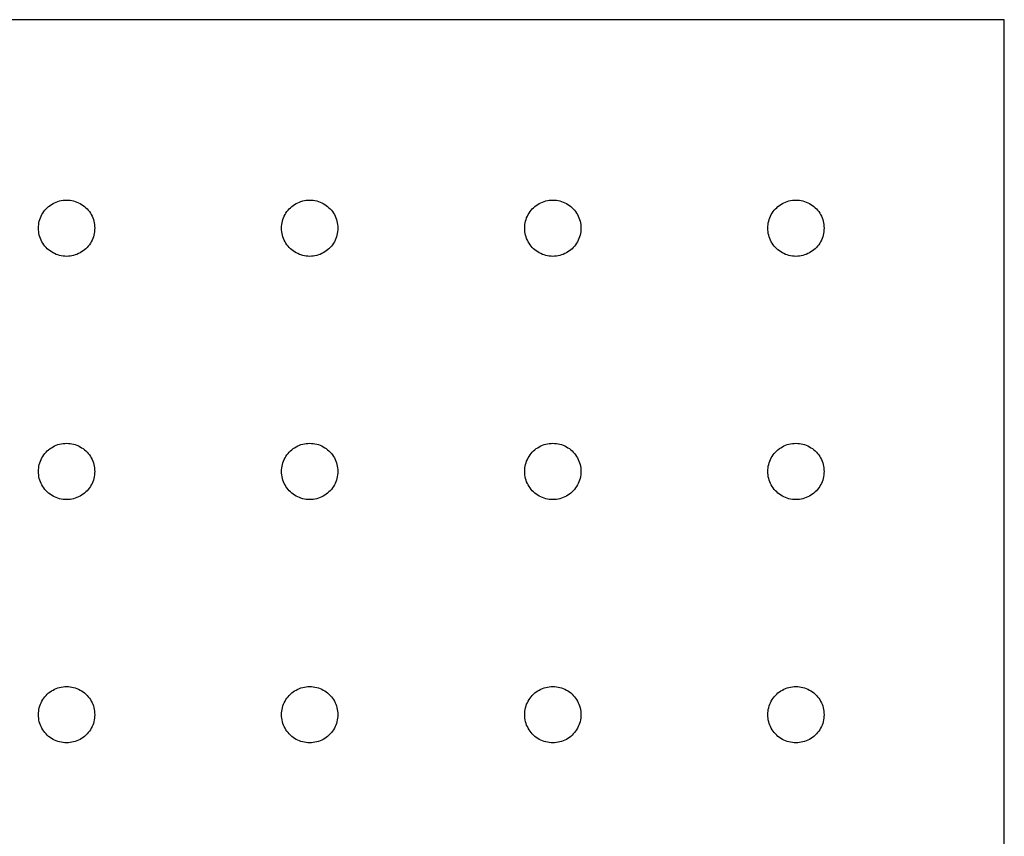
# Model space of a CAD drawing. Header units: metres. Extents: x 0 to 270, y 0 to 235.
# Tile 4 of 4: x 128 to 270, y 118 to 235. Entities that reach past the tile are written whole.
import ezdxf

# ---------------------------------------------------------------- set-up
doc = ezdxf.new("R2010")
doc.units = ezdxf.units.M

msp = doc.modelspace()

# ---------------------------------------------------------------- linework, layer by layer
for p, q in [((270, 235), (0, 235)), ((270, 0), (270, 235)), ((132.619, 208.277), (132.83, 208.42)), ((132.83, 208.42), (133.049, 208.549)), ((133.049, 208.549), (133.276, 208.665)), ((133.276, 208.665), (133.509, 208.766)), ((133.509, 208.766), (133.748, 208.852)), ((133.748, 208.852), (133.993, 208.923)), ((133.993, 208.923), (134.241, 208.978)), ((134.241, 208.978), (134.492, 209.018)), ((134.492, 209.018), (134.746, 209.042)), ((134.746, 209.042), (135, 209.05)), ((135, 209.05), (135.254, 209.042)), ((135.254, 209.042), (135.508, 209.018)), ((135.508, 209.018), (135.759, 208.978)), ((135.759, 208.978), (136.007, 208.923)), ((136.007, 208.923), (136.252, 208.852)), ((136.252, 208.852), (136.491, 208.766)), ((136.491, 208.766), (136.724, 208.665)), ((136.724, 208.665), (136.951, 208.549)), ((136.951, 208.549), (137.17, 208.42)), ((137.17, 208.42), (137.381, 208.277)), ((167.619, 208.277), (167.83, 208.42)), ((167.83, 208.42), (168.049, 208.549)), ((168.049, 208.549), (168.276, 208.665)), ((168.276, 208.665), (168.509, 208.766)), ((168.509, 208.766), (168.748, 208.852)), ((168.748, 208.852), (168.993, 208.923)), ((168.993, 208.923), (169.241, 208.978)), ((169.241, 208.978), (169.492, 209.018)), ((169.492, 209.018), (169.746, 209.042)), ((169.746, 209.042), (170, 209.05)), ((170, 209.05), (170.254, 209.042)), ((170.254, 209.042), (170.508, 209.018)), ((170.508, 209.018), (170.759, 208.978)), ((170.759, 208.978), (171.007, 208.923)), ((171.007, 208.923), (171.252, 208.852)), ((171.252, 208.852), (171.491, 208.766)), ((171.491, 208.766), (171.724, 208.665)), ((171.724, 208.665), (171.951, 208.549)), ((171.951, 208.549), (172.17, 208.42)), ((172.17, 208.42), (172.381, 208.277)), ((202.619, 208.277), (202.83, 208.42)), ((202.83, 208.42), (203.049, 208.549)), ((203.049, 208.549), (203.276, 208.665)), ((203.276, 208.665), (203.509, 208.766)), ((203.509, 208.766), (203.748, 208.852)), ((203.748, 208.852), (203.993, 208.923)), ((203.993, 208.923), (204.241, 208.978)), ((204.241, 208.978), (204.492, 209.018)), ((204.492, 209.018), (204.746, 209.042)), ((204.746, 209.042), (205, 209.05)), ((205, 209.05), (205.254, 209.042)), ((205.254, 209.042), (205.508, 209.018)), ((205.508, 209.018), (205.759, 208.978)), ((205.759, 208.978), (206.007, 208.923)), ((206.007, 208.923), (206.252, 208.852)), ((206.252, 208.852), (206.491, 208.766)), ((206.491, 208.766), (206.724, 208.665)), ((206.724, 208.665), (206.951, 208.549)), ((206.951, 208.549), (207.17, 208.42)), ((207.17, 208.42), (207.381, 208.277)), ((237.619, 208.277), (237.83, 208.42)), ((237.83, 208.42), (238.049, 208.549)), ((238.049, 208.549), (238.276, 208.665)), ((238.276, 208.665), (238.509, 208.766)), ((238.509, 208.766), (238.748, 208.852)), ((238.748, 208.852), (238.993, 208.923)), ((238.993, 208.923), (239.241, 208.978)), ((239.241, 208.978), (239.492, 209.018)), ((239.492, 209.018), (239.746, 209.042)), ((239.746, 209.042), (240, 209.05)), ((240, 209.05), (240.254, 209.042)), ((240.254, 209.042), (240.508, 209.018)), ((240.508, 209.018), (240.759, 208.978)), ((240.759, 208.978), (241.007, 208.923)), ((241.007, 208.923), (241.252, 208.852)), ((241.252, 208.852), (241.491, 208.766)), ((241.491, 208.766), (241.724, 208.665)), ((241.724, 208.665), (241.951, 208.549)), ((241.951, 208.549), (242.17, 208.42)), ((242.17, 208.42), (242.381, 208.277)), ((131.451, 206.951), (131.58, 207.17)), ((131.58, 207.17), (131.723, 207.381)), ((131.723, 207.381), (131.879, 207.582)), ((131.879, 207.582), (132.048, 207.772)), ((132.048, 207.772), (132.228, 207.952)), ((132.228, 207.952), (132.418, 208.121)), ((132.418, 208.121), (132.619, 208.277)), ((137.381, 208.277), (137.582, 208.121)), ((137.582, 208.121), (137.772, 207.952)), ((137.772, 207.952), (137.952, 207.772)), ((137.952, 207.772), (138.121, 207.582)), ((138.121, 207.582), (138.277, 207.381)), ((138.277, 207.381), (138.42, 207.17)), ((138.42, 207.17), (138.549, 206.951)), ((166.451, 206.951), (166.58, 207.17)), ((166.58, 207.17), (166.723, 207.381)), ((166.723, 207.381), (166.879, 207.582)), ((166.879, 207.582), (167.048, 207.772)), ((167.048, 207.772), (167.228, 207.952)), ((167.228, 207.952), (167.418, 208.121)), ((167.418, 208.121), (167.619, 208.277)), ((172.381, 208.277), (172.582, 208.121)), ((172.582, 208.121), (172.772, 207.952)), ((172.772, 207.952), (172.952, 207.772)), ((172.952, 207.772), (173.121, 207.582)), ((173.121, 207.582), (173.277, 207.381)), ((173.277, 207.381), (173.42, 207.17)), ((173.42, 207.17), (173.549, 206.951)), ((201.451, 206.951), (201.58, 207.17)), ((201.58, 207.17), (201.723, 207.381)), ((201.723, 207.381), (201.879, 207.582)), ((201.879, 207.582), (202.048, 207.772)), ((202.048, 207.772), (202.228, 207.952)), ((202.228, 207.952), (202.418, 208.121)), ((202.418, 208.121), (202.619, 208.277)), ((207.381, 208.277), (207.582, 208.121)), ((207.582, 208.121), (207.772, 207.952)), ((207.772, 207.952), (207.952, 207.772)), ((207.952, 207.772), (208.121, 207.582)), ((208.121, 207.582), (208.277, 207.381)), ((208.277, 207.381), (208.42, 207.17)), ((208.42, 207.17), (208.549, 206.951)), ((236.451, 206.951), (236.58, 207.17)), ((236.58, 207.17), (236.723, 207.381)), ((236.723, 207.381), (236.879, 207.582)), ((236.879, 207.582), (237.048, 207.772)), ((237.048, 207.772), (237.228, 207.952)), ((237.228, 207.952), (237.418, 208.121)), ((237.418, 208.121), (237.619, 208.277)), ((242.381, 208.277), (242.582, 208.121)), ((242.582, 208.121), (242.772, 207.952)), ((242.772, 207.952), (242.952, 207.772)), ((242.952, 207.772), (243.121, 207.582)), ((243.121, 207.582), (243.277, 207.381)), ((243.277, 207.381), (243.42, 207.17)), ((243.42, 207.17), (243.549, 206.951)), ((130.982, 205.508), (131.022, 205.759)), ((131.022, 205.759), (131.077, 206.007)), ((131.077, 206.007), (131.148, 206.252)), ((131.148, 206.252), (131.234, 206.491)), ((131.234, 206.491), (131.335, 206.724)), ((131.335, 206.724), (131.451, 206.951)), ((138.549, 206.951), (138.665, 206.724)), ((138.665, 206.724), (138.766, 206.491)), ((138.766, 206.491), (138.852, 206.252)), ((138.852, 206.252), (138.923, 206.007)), ((138.923, 206.007), (138.978, 205.759)), ((138.978, 205.759), (139.018, 205.508)), ((165.982, 205.508), (166.022, 205.759)), ((166.022, 205.759), (166.077, 206.007)), ((166.077, 206.007), (166.148, 206.252)), ((166.148, 206.252), (166.234, 206.491)), ((166.234, 206.491), (166.335, 206.724)), ((166.335, 206.724), (166.451, 206.951)), ((173.549, 206.951), (173.665, 206.724)), ((173.665, 206.724), (173.766, 206.491)), ((173.766, 206.491), (173.852, 206.252)), ((173.852, 206.252), (173.923, 206.007)), ((173.923, 206.007), (173.978, 205.759)), ((173.978, 205.759), (174.018, 205.508)), ((200.982, 205.508), (201.022, 205.759)), ((201.022, 205.759), (201.077, 206.007)), ((201.077, 206.007), (201.148, 206.252)), ((201.148, 206.252), (201.234, 206.491)), ((201.234, 206.491), (201.335, 206.724)), ((201.335, 206.724), (201.451, 206.951)), ((208.549, 206.951), (208.665, 206.724)), ((208.665, 206.724), (208.766, 206.491)), ((208.766, 206.491), (208.852, 206.252)), ((208.852, 206.252), (208.923, 206.007)), ((208.923, 206.007), (208.978, 205.759)), ((208.978, 205.759), (209.018, 205.508)), ((235.982, 205.508), (236.022, 205.759)), ((236.022, 205.759), (236.077, 206.007)), ((236.077, 206.007), (236.148, 206.252)), ((236.148, 206.252), (236.234, 206.491)), ((236.234, 206.491), (236.335, 206.724)), ((236.335, 206.724), (236.451, 206.951)), ((243.549, 206.951), (243.665, 206.724)), ((243.665, 206.724), (243.766, 206.491)), ((243.766, 206.491), (243.852, 206.252)), ((243.852, 206.252), (243.923, 206.007)), ((243.923, 206.007), (243.978, 205.759)), ((243.978, 205.759), (244.018, 205.508)), ((130.95, 205), (130.958, 205.254)), ((130.958, 204.746), (130.95, 205)), ((130.958, 205.254), (130.982, 205.508)), ((130.982, 204.492), (130.958, 204.746)), ((131.022, 204.241), (130.982, 204.492)), ((131.077, 203.993), (131.022, 204.241)), ((138.978, 204.241), (138.923, 203.993)), ((139.018, 204.492), (138.978, 204.241)), ((139.018, 205.508), (139.042, 205.254)), ((139.042, 204.746), (139.018, 204.492)), ((139.042, 205.254), (139.05, 205)), ((139.05, 205), (139.042, 204.746)), ((165.95, 205), (165.958, 205.254)), ((165.958, 204.746), (165.95, 205)), ((165.958, 205.254), (165.982, 205.508)), ((165.982, 204.492), (165.958, 204.746)), ((166.022, 204.241), (165.982, 204.492)), ((166.077, 203.993), (166.022, 204.241)), ((173.978, 204.241), (173.923, 203.993)), ((174.018, 204.492), (173.978, 204.241)), ((174.018, 205.508), (174.042, 205.254)), ((174.042, 204.746), (174.018, 204.492)), ((174.042, 205.254), (174.05, 205)), ((174.05, 205), (174.042, 204.746)), ((200.95, 205), (200.958, 205.254)), ((200.958, 204.746), (200.95, 205)), ((200.958, 205.254), (200.982, 205.508)), ((200.982, 204.492), (200.958, 204.746)), ((201.022, 204.241), (200.982, 204.492)), ((201.077, 203.993), (201.022, 204.241)), ((208.978, 204.241), (208.923, 203.993)), ((209.018, 204.492), (208.978, 204.241)), ((209.018, 205.508), (209.042, 205.254)), ((209.042, 204.746), (209.018, 204.492)), ((209.042, 205.254), (209.05, 205)), ((209.05, 205), (209.042, 204.746)), ((235.95, 205), (235.958, 205.254)), ((235.958, 204.746), (235.95, 205)), ((235.958, 205.254), (235.982, 205.508)), ((235.982, 204.492), (235.958, 204.746)), ((236.022, 204.241), (235.982, 204.492)), ((236.077, 203.993), (236.022, 204.241)), ((243.978, 204.241), (243.923, 203.993)), ((244.018, 204.492), (243.978, 204.241)), ((244.018, 205.508), (244.042, 205.254)), ((244.042, 204.746), (244.018, 204.492)), ((244.042, 205.254), (244.05, 205)), ((244.05, 205), (244.042, 204.746)), ((131.148, 203.748), (131.077, 203.993)), ((131.234, 203.509), (131.148, 203.748)), ((131.335, 203.276), (131.234, 203.509)), ((131.451, 203.049), (131.335, 203.276)), ((131.58, 202.83), (131.451, 203.049)), ((131.723, 202.619), (131.58, 202.83)), ((138.42, 202.83), (138.277, 202.619)), ((138.549, 203.049), (138.42, 202.83)), ((138.665, 203.276), (138.549, 203.049)), ((138.766, 203.509), (138.665, 203.276)), ((138.852, 203.748), (138.766, 203.509)), ((138.923, 203.993), (138.852, 203.748)), ((166.148, 203.748), (166.077, 203.993)), ((166.234, 203.509), (166.148, 203.748)), ((166.335, 203.276), (166.234, 203.509)), ((166.451, 203.049), (166.335, 203.276)), ((166.58, 202.83), (166.451, 203.049)), ((166.723, 202.619), (166.58, 202.83)), ((173.42, 202.83), (173.277, 202.619)), ((173.549, 203.049), (173.42, 202.83)), ((173.665, 203.276), (173.549, 203.049)), ((173.766, 203.509), (173.665, 203.276)), ((173.852, 203.748), (173.766, 203.509)), ((173.923, 203.993), (173.852, 203.748)), ((201.148, 203.748), (201.077, 203.993)), ((201.234, 203.509), (201.148, 203.748)), ((201.335, 203.276), (201.234, 203.509)), ((201.451, 203.049), (201.335, 203.276)), ((201.58, 202.83), (201.451, 203.049)), ((201.723, 202.619), (201.58, 202.83)), ((208.42, 202.83), (208.277, 202.619)), ((208.549, 203.049), (208.42, 202.83)), ((208.665, 203.276), (208.549, 203.049)), ((208.766, 203.509), (208.665, 203.276)), ((208.852, 203.748), (208.766, 203.509)), ((208.923, 203.993), (208.852, 203.748)), ((236.148, 203.748), (236.077, 203.993)), ((236.234, 203.509), (236.148, 203.748)), ((236.335, 203.276), (236.234, 203.509)), ((236.451, 203.049), (236.335, 203.276)), ((236.58, 202.83), (236.451, 203.049)), ((236.723, 202.619), (236.58, 202.83)), ((243.42, 202.83), (243.277, 202.619)), ((243.549, 203.049), (243.42, 202.83)), ((243.665, 203.276), (243.549, 203.049)), ((243.766, 203.509), (243.665, 203.276)), ((243.852, 203.748), (243.766, 203.509)), ((243.923, 203.993), (243.852, 203.748)), ((131.879, 202.418), (131.723, 202.619)), ((132.048, 202.228), (131.879, 202.418)), ((132.228, 202.048), (132.048, 202.228)), ((132.418, 201.879), (132.228, 202.048)), ((132.619, 201.723), (132.418, 201.879)), ((132.83, 201.58), (132.619, 201.723)), ((133.049, 201.451), (132.83, 201.58)), ((133.276, 201.335), (133.049, 201.451)), ((133.509, 201.234), (133.276, 201.335)), ((136.724, 201.335), (136.491, 201.234)), ((136.951, 201.451), (136.724, 201.335)), ((137.17, 201.58), (136.951, 201.451)), ((137.381, 201.723), (137.17, 201.58)), ((137.582, 201.879), (137.381, 201.723)), ((137.772, 202.048), (137.582, 201.879)), ((137.952, 202.228), (137.772, 202.048)), ((138.121, 202.418), (137.952, 202.228)), ((138.277, 202.619), (138.121, 202.418)), ((166.879, 202.418), (166.723, 202.619)), ((167.048, 202.228), (166.879, 202.418)), ((167.228, 202.048), (167.048, 202.228)), ((167.418, 201.879), (167.228, 202.048)), ((167.619, 201.723), (167.418, 201.879)), ((167.83, 201.58), (167.619, 201.723)), ((168.049, 201.451), (167.83, 201.58)), ((168.276, 201.335), (168.049, 201.451)), ((168.509, 201.234), (168.276, 201.335)), ((171.724, 201.335), (171.491, 201.234)), ((171.951, 201.451), (171.724, 201.335)), ((172.17, 201.58), (171.951, 201.451)), ((172.381, 201.723), (172.17, 201.58)), ((172.582, 201.879), (172.381, 201.723)), ((172.772, 202.048), (172.582, 201.879)), ((172.952, 202.228), (172.772, 202.048)), ((173.121, 202.418), (172.952, 202.228)), ((173.277, 202.619), (173.121, 202.418)), ((201.879, 202.418), (201.723, 202.619)), ((202.048, 202.228), (201.879, 202.418)), ((202.228, 202.048), (202.048, 202.228)), ((202.418, 201.879), (202.228, 202.048)), ((202.619, 201.723), (202.418, 201.879)), ((202.83, 201.58), (202.619, 201.723)), ((203.049, 201.451), (202.83, 201.58)), ((203.276, 201.335), (203.049, 201.451)), ((203.509, 201.234), (203.276, 201.335)), ((206.724, 201.335), (206.491, 201.234)), ((206.951, 201.451), (206.724, 201.335)), ((207.17, 201.58), (206.951, 201.451)), ((207.381, 201.723), (207.17, 201.58)), ((207.582, 201.879), (207.381, 201.723)), ((207.772, 202.048), (207.582, 201.879)), ((207.952, 202.228), (207.772, 202.048)), ((208.121, 202.418), (207.952, 202.228)), ((208.277, 202.619), (208.121, 202.418)), ((236.879, 202.418), (236.723, 202.619)), ((237.048, 202.228), (236.879, 202.418)), ((237.228, 202.048), (237.048, 202.228)), ((237.418, 201.879), (237.228, 202.048)), ((237.619, 201.723), (237.418, 201.879)), ((237.83, 201.58), (237.619, 201.723)), ((238.049, 201.451), (237.83, 201.58)), ((238.276, 201.335), (238.049, 201.451)), ((238.509, 201.234), (238.276, 201.335)), ((241.724, 201.335), (241.491, 201.234)), ((241.951, 201.451), (241.724, 201.335)), ((242.17, 201.58), (241.951, 201.451)), ((242.381, 201.723), (242.17, 201.58)), ((242.582, 201.879), (242.381, 201.723)), ((242.772, 202.048), (242.582, 201.879)), ((242.952, 202.228), (242.772, 202.048)), ((243.121, 202.418), (242.952, 202.228)), ((243.277, 202.619), (243.121, 202.418)), ((133.748, 201.148), (133.509, 201.234)), ((133.993, 201.077), (133.748, 201.148)), ((134.241, 201.022), (133.993, 201.077)), ((134.492, 200.982), (134.241, 201.022)), ((134.746, 200.958), (134.492, 200.982)), ((135, 200.95), (134.746, 200.958)), ((135.254, 200.958), (135, 200.95)), ((135.508, 200.982), (135.254, 200.958)), ((135.759, 201.022), (135.508, 200.982)), ((136.007, 201.077), (135.759, 201.022)), ((136.252, 201.148), (136.007, 201.077)), ((136.491, 201.234), (136.252, 201.148)), ((168.748, 201.148), (168.509, 201.234)), ((168.993, 201.077), (168.748, 201.148)), ((169.241, 201.022), (168.993, 201.077)), ((169.492, 200.982), (169.241, 201.022)), ((169.746, 200.958), (169.492, 200.982)), ((170, 200.95), (169.746, 200.958)), ((170.254, 200.958), (170, 200.95)), ((170.508, 200.982), (170.254, 200.958)), ((170.759, 201.022), (170.508, 200.982)), ((171.007, 201.077), (170.759, 201.022)), ((171.252, 201.148), (171.007, 201.077)), ((171.491, 201.234), (171.252, 201.148)), ((203.748, 201.148), (203.509, 201.234)), ((203.993, 201.077), (203.748, 201.148)), ((204.241, 201.022), (203.993, 201.077)), ((204.492, 200.982), (204.241, 201.022)), ((204.746, 200.958), (204.492, 200.982)), ((205, 200.95), (204.746, 200.958)), ((205.254, 200.958), (205, 200.95)), ((205.508, 200.982), (205.254, 200.958)), ((205.759, 201.022), (205.508, 200.982)), ((206.007, 201.077), (205.759, 201.022)), ((206.252, 201.148), (206.007, 201.077)), ((206.491, 201.234), (206.252, 201.148)), ((238.748, 201.148), (238.509, 201.234)), ((238.993, 201.077), (238.748, 201.148)), ((239.241, 201.022), (238.993, 201.077)), ((239.492, 200.982), (239.241, 201.022)), ((239.746, 200.958), (239.492, 200.982)), ((240, 200.95), (239.746, 200.958)), ((240.254, 200.958), (240, 200.95)), ((240.508, 200.982), (240.254, 200.958)), ((240.759, 201.022), (240.508, 200.982)), ((241.007, 201.077), (240.759, 201.022)), ((241.252, 201.148), (241.007, 201.077)), ((241.491, 201.234), (241.252, 201.148)), ((132.048, 172.772), (132.228, 172.952)), ((132.228, 172.952), (132.418, 173.121)), ((132.418, 173.121), (132.619, 173.277)), ((132.619, 173.277), (132.83, 173.42)), ((132.83, 173.42), (133.049, 173.549)), ((133.049, 173.549), (133.276, 173.665)), ((133.276, 173.665), (133.509, 173.766)), ((133.509, 173.766), (133.748, 173.852)), ((133.748, 173.852), (133.993, 173.923)), ((133.993, 173.923), (134.241, 173.978)), ((134.241, 173.978), (134.492, 174.018)), ((134.492, 174.018), (134.746, 174.042)), ((134.746, 174.042), (135, 174.05)), ((135, 174.05), (135.254, 174.042)), ((135.254, 174.042), (135.508, 174.018)), ((135.508, 174.018), (135.759, 173.978)), ((135.759, 173.978), (136.007, 173.923)), ((136.007, 173.923), (136.252, 173.852)), ((136.252, 173.852), (136.491, 173.766)), ((136.491, 173.766), (136.724, 173.665)), ((136.724, 173.665), (136.951, 173.549)), ((136.951, 173.549), (137.17, 173.42)), ((137.17, 173.42), (137.381, 173.277)), ((137.381, 173.277), (137.582, 173.121)), ((137.582, 173.121), (137.772, 172.952)), ((137.772, 172.952), (137.952, 172.772)), ((167.048, 172.772), (167.228, 172.952)), ((167.228, 172.952), (167.418, 173.121)), ((167.418, 173.121), (167.619, 173.277)), ((167.619, 173.277), (167.83, 173.42)), ((167.83, 173.42), (168.049, 173.549)), ((168.049, 173.549), (168.276, 173.665)), ((168.276, 173.665), (168.509, 173.766)), ((168.509, 173.766), (168.748, 173.852)), ((168.748, 173.852), (168.993, 173.923)), ((168.993, 173.923), (169.241, 173.978)), ((169.241, 173.978), (169.492, 174.018)), ((169.492, 174.018), (169.746, 174.042)), ((169.746, 174.042), (170, 174.05)), ((170, 174.05), (170.254, 174.042)), ((170.254, 174.042), (170.508, 174.018)), ((170.508, 174.018), (170.759, 173.978)), ((170.759, 173.978), (171.007, 173.923)), ((171.007, 173.923), (171.252, 173.852)), ((171.252, 173.852), (171.491, 173.766)), ((171.491, 173.766), (171.724, 173.665)), ((171.724, 173.665), (171.951, 173.549)), ((171.951, 173.549), (172.17, 173.42)), ((172.17, 173.42), (172.381, 173.277)), ((172.381, 173.277), (172.582, 173.121)), ((172.582, 173.121), (172.772, 172.952)), ((172.772, 172.952), (172.952, 172.772)), ((202.048, 172.772), (202.228, 172.952)), ((202.228, 172.952), (202.418, 173.121)), ((202.418, 173.121), (202.619, 173.277)), ((202.619, 173.277), (202.83, 173.42)), ((202.83, 173.42), (203.049, 173.549)), ((203.049, 173.549), (203.276, 173.665)), ((203.276, 173.665), (203.509, 173.766)), ((203.509, 173.766), (203.748, 173.852)), ((203.748, 173.852), (203.993, 173.923)), ((203.993, 173.923), (204.241, 173.978)), ((204.241, 173.978), (204.492, 174.018)), ((204.492, 174.018), (204.746, 174.042)), ((204.746, 174.042), (205, 174.05)), ((205, 174.05), (205.254, 174.042)), ((205.254, 174.042), (205.508, 174.018)), ((205.508, 174.018), (205.759, 173.978)), ((205.759, 173.978), (206.007, 173.923)), ((206.007, 173.923), (206.252, 173.852)), ((206.252, 173.852), (206.491, 173.766)), ((206.491, 173.766), (206.724, 173.665)), ((206.724, 173.665), (206.951, 173.549)), ((206.951, 173.549), (207.17, 173.42)), ((207.17, 173.42), (207.381, 173.277)), ((207.381, 173.277), (207.582, 173.121)), ((207.582, 173.121), (207.772, 172.952)), ((207.772, 172.952), (207.952, 172.772)), ((237.048, 172.772), (237.228, 172.952)), ((237.228, 172.952), (237.418, 173.121)), ((237.418, 173.121), (237.619, 173.277)), ((237.619, 173.277), (237.83, 173.42)), ((237.83, 173.42), (238.049, 173.549)), ((238.049, 173.549), (238.276, 173.665)), ((238.276, 173.665), (238.509, 173.766)), ((238.509, 173.766), (238.748, 173.852)), ((238.748, 173.852), (238.993, 173.923)), ((238.993, 173.923), (239.241, 173.978)), ((239.241, 173.978), (239.492, 174.018)), ((239.492, 174.018), (239.746, 174.042)), ((239.746, 174.042), (240, 174.05)), ((240, 174.05), (240.254, 174.042)), ((240.254, 174.042), (240.508, 174.018)), ((240.508, 174.018), (240.759, 173.978)), ((240.759, 173.978), (241.007, 173.923)), ((241.007, 173.923), (241.252, 173.852)), ((241.252, 173.852), (241.491, 173.766)), ((241.491, 173.766), (241.724, 173.665)), ((241.724, 173.665), (241.951, 173.549)), ((241.951, 173.549), (242.17, 173.42)), ((242.17, 173.42), (242.381, 173.277)), ((242.381, 173.277), (242.582, 173.121)), ((242.582, 173.121), (242.772, 172.952)), ((242.772, 172.952), (242.952, 172.772)), ((131.234, 171.491), (131.335, 171.724)), ((131.335, 171.724), (131.451, 171.951)), ((131.451, 171.951), (131.58, 172.17)), ((131.58, 172.17), (131.723, 172.381)), ((131.723, 172.381), (131.879, 172.582)), ((131.879, 172.582), (132.048, 172.772)), ((137.952, 172.772), (138.121, 172.582)), ((138.121, 172.582), (138.277, 172.381)), ((138.277, 172.381), (138.42, 172.17)), ((138.42, 172.17), (138.549, 171.951)), ((138.549, 171.951), (138.665, 171.724)), ((138.665, 171.724), (138.766, 171.491)), ((166.234, 171.491), (166.335, 171.724)), ((166.335, 171.724), (166.451, 171.951)), ((166.451, 171.951), (166.58, 172.17)), ((166.58, 172.17), (166.723, 172.381)), ((166.723, 172.381), (166.879, 172.582)), ((166.879, 172.582), (167.048, 172.772)), ((172.952, 172.772), (173.121, 172.582)), ((173.121, 172.582), (173.277, 172.381)), ((173.277, 172.381), (173.42, 172.17)), ((173.42, 172.17), (173.549, 171.951)), ((173.549, 171.951), (173.665, 171.724)), ((173.665, 171.724), (173.766, 171.491)), ((201.234, 171.491), (201.335, 171.724)), ((201.335, 171.724), (201.451, 171.951)), ((201.451, 171.951), (201.58, 172.17)), ((201.58, 172.17), (201.723, 172.381)), ((201.723, 172.381), (201.879, 172.582)), ((201.879, 172.582), (202.048, 172.772)), ((207.952, 172.772), (208.121, 172.582)), ((208.121, 172.582), (208.277, 172.381)), ((208.277, 172.381), (208.42, 172.17)), ((208.42, 172.17), (208.549, 171.951)), ((208.549, 171.951), (208.665, 171.724)), ((208.665, 171.724), (208.766, 171.491)), ((236.234, 171.491), (236.335, 171.724)), ((236.335, 171.724), (236.451, 171.951)), ((236.451, 171.951), (236.58, 172.17)), ((236.58, 172.17), (236.723, 172.381)), ((236.723, 172.381), (236.879, 172.582)), ((236.879, 172.582), (237.048, 172.772)), ((242.952, 172.772), (243.121, 172.582)), ((243.121, 172.582), (243.277, 172.381)), ((243.277, 172.381), (243.42, 172.17)), ((243.42, 172.17), (243.549, 171.951)), ((243.549, 171.951), (243.665, 171.724)), ((243.665, 171.724), (243.766, 171.491)), ((130.95, 170), (130.958, 170.254)), ((130.958, 170.254), (130.982, 170.508)), ((130.982, 170.508), (131.022, 170.759)), ((131.022, 170.759), (131.077, 171.007)), ((131.077, 171.007), (131.148, 171.252)), ((131.148, 171.252), (131.234, 171.491)), ((138.766, 171.491), (138.852, 171.252)), ((138.852, 171.252), (138.923, 171.007)), ((138.923, 171.007), (138.978, 170.759)), ((138.978, 170.759), (139.018, 170.508)), ((139.018, 170.508), (139.042, 170.254)), ((139.042, 170.254), (139.05, 170)), ((165.95, 170), (165.958, 170.254)), ((165.958, 170.254), (165.982, 170.508)), ((165.982, 170.508), (166.022, 170.759)), ((166.022, 170.759), (166.077, 171.007)), ((166.077, 171.007), (166.148, 171.252)), ((166.148, 171.252), (166.234, 171.491)), ((173.766, 171.491), (173.852, 171.252)), ((173.852, 171.252), (173.923, 171.007)), ((173.923, 171.007), (173.978, 170.759)), ((173.978, 170.759), (174.018, 170.508)), ((174.018, 170.508), (174.042, 170.254)), ((174.042, 170.254), (174.05, 170)), ((200.95, 170), (200.958, 170.254)), ((200.958, 170.254), (200.982, 170.508)), ((200.982, 170.508), (201.022, 170.759)), ((201.022, 170.759), (201.077, 171.007)), ((201.077, 171.007), (201.148, 171.252)), ((201.148, 171.252), (201.234, 171.491)), ((208.766, 171.491), (208.852, 171.252)), ((208.852, 171.252), (208.923, 171.007)), ((208.923, 171.007), (208.978, 170.759)), ((208.978, 170.759), (209.018, 170.508)), ((209.018, 170.508), (209.042, 170.254)), ((209.042, 170.254), (209.05, 170)), ((235.95, 170), (235.958, 170.254)), ((235.958, 170.254), (235.982, 170.508)), ((235.982, 170.508), (236.022, 170.759)), ((236.022, 170.759), (236.077, 171.007)), ((236.077, 171.007), (236.148, 171.252)), ((236.148, 171.252), (236.234, 171.491)), ((243.766, 171.491), (243.852, 171.252)), ((243.852, 171.252), (243.923, 171.007)), ((243.923, 171.007), (243.978, 170.759)), ((243.978, 170.759), (244.018, 170.508)), ((244.018, 170.508), (244.042, 170.254)), ((244.042, 170.254), (244.05, 170)), ((130.958, 169.746), (130.95, 170)), ((130.982, 169.492), (130.958, 169.746)), ((131.022, 169.241), (130.982, 169.492)), ((131.077, 168.993), (131.022, 169.241)), ((131.148, 168.748), (131.077, 168.993)), ((131.234, 168.509), (131.148, 168.748)), ((138.852, 168.748), (138.766, 168.509)), ((138.923, 168.993), (138.852, 168.748)), ((138.978, 169.241), (138.923, 168.993)), ((139.018, 169.492), (138.978, 169.241)), ((139.042, 169.746), (139.018, 169.492)), ((139.05, 170), (139.042, 169.746)), ((165.958, 169.746), (165.95, 170)), ((165.982, 169.492), (165.958, 169.746)), ((166.022, 169.241), (165.982, 169.492)), ((166.077, 168.993), (166.022, 169.241)), ((166.148, 168.748), (166.077, 168.993)), ((166.234, 168.509), (166.148, 168.748)), ((173.852, 168.748), (173.766, 168.509)), ((173.923, 168.993), (173.852, 168.748)), ((173.978, 169.241), (173.923, 168.993)), ((174.018, 169.492), (173.978, 169.241)), ((174.042, 169.746), (174.018, 169.492)), ((174.05, 170), (174.042, 169.746)), ((200.958, 169.746), (200.95, 170)), ((200.982, 169.492), (200.958, 169.746)), ((201.022, 169.241), (200.982, 169.492)), ((201.077, 168.993), (201.022, 169.241)), ((201.148, 168.748), (201.077, 168.993)), ((201.234, 168.509), (201.148, 168.748)), ((208.852, 168.748), (208.766, 168.509)), ((208.923, 168.993), (208.852, 168.748)), ((208.978, 169.241), (208.923, 168.993)), ((209.018, 169.492), (208.978, 169.241)), ((209.042, 169.746), (209.018, 169.492)), ((209.05, 170), (209.042, 169.746)), ((235.958, 169.746), (235.95, 170)), ((235.982, 169.492), (235.958, 169.746)), ((236.022, 169.241), (235.982, 169.492)), ((236.077, 168.993), (236.022, 169.241)), ((236.148, 168.748), (236.077, 168.993)), ((236.234, 168.509), (236.148, 168.748)), ((243.852, 168.748), (243.766, 168.509)), ((243.923, 168.993), (243.852, 168.748)), ((243.978, 169.241), (243.923, 168.993)), ((244.018, 169.492), (243.978, 169.241)), ((244.042, 169.746), (244.018, 169.492)), ((244.05, 170), (244.042, 169.746)), ((131.335, 168.276), (131.234, 168.509)), ((131.451, 168.049), (131.335, 168.276)), ((131.58, 167.83), (131.451, 168.049)), ((131.723, 167.619), (131.58, 167.83)), ((131.879, 167.418), (131.723, 167.619)), ((132.048, 167.228), (131.879, 167.418)), ((138.121, 167.418), (137.952, 167.228)), ((138.277, 167.619), (138.121, 167.418)), ((138.42, 167.83), (138.277, 167.619)), ((138.549, 168.049), (138.42, 167.83)), ((138.665, 168.276), (138.549, 168.049)), ((138.766, 168.509), (138.665, 168.276)), ((166.335, 168.276), (166.234, 168.509)), ((166.451, 168.049), (166.335, 168.276)), ((166.58, 167.83), (166.451, 168.049)), ((166.723, 167.619), (166.58, 167.83)), ((166.879, 167.418), (166.723, 167.619)), ((167.048, 167.228), (166.879, 167.418)), ((173.121, 167.418), (172.952, 167.228)), ((173.277, 167.619), (173.121, 167.418)), ((173.42, 167.83), (173.277, 167.619)), ((173.549, 168.049), (173.42, 167.83)), ((173.665, 168.276), (173.549, 168.049)), ((173.766, 168.509), (173.665, 168.276)), ((201.335, 168.276), (201.234, 168.509)), ((201.451, 168.049), (201.335, 168.276)), ((201.58, 167.83), (201.451, 168.049)), ((201.723, 167.619), (201.58, 167.83)), ((201.879, 167.418), (201.723, 167.619)), ((202.048, 167.228), (201.879, 167.418)), ((208.121, 167.418), (207.952, 167.228)), ((208.277, 167.619), (208.121, 167.418)), ((208.42, 167.83), (208.277, 167.619)), ((208.549, 168.049), (208.42, 167.83)), ((208.665, 168.276), (208.549, 168.049)), ((208.766, 168.509), (208.665, 168.276)), ((236.335, 168.276), (236.234, 168.509)), ((236.451, 168.049), (236.335, 168.276)), ((236.58, 167.83), (236.451, 168.049)), ((236.723, 167.619), (236.58, 167.83)), ((236.879, 167.418), (236.723, 167.619)), ((237.048, 167.228), (236.879, 167.418)), ((243.121, 167.418), (242.952, 167.228)), ((243.277, 167.619), (243.121, 167.418)), ((243.42, 167.83), (243.277, 167.619)), ((243.549, 168.049), (243.42, 167.83)), ((243.665, 168.276), (243.549, 168.049)), ((243.766, 168.509), (243.665, 168.276)), ((132.228, 167.048), (132.048, 167.228)), ((132.418, 166.879), (132.228, 167.048)), ((132.619, 166.723), (132.418, 166.879)), ((132.83, 166.58), (132.619, 166.723)), ((133.049, 166.451), (132.83, 166.58)), ((133.276, 166.335), (133.049, 166.451)), ((133.509, 166.234), (133.276, 166.335)), ((133.748, 166.148), (133.509, 166.234)), ((133.993, 166.077), (133.748, 166.148)), ((134.241, 166.022), (133.993, 166.077)), ((134.492, 165.982), (134.241, 166.022)), ((134.746, 165.958), (134.492, 165.982)), ((135, 165.95), (134.746, 165.958)), ((135.254, 165.958), (135, 165.95)), ((135.508, 165.982), (135.254, 165.958)), ((135.759, 166.022), (135.508, 165.982)), ((136.007, 166.077), (135.759, 166.022)), ((136.252, 166.148), (136.007, 166.077)), ((136.491, 166.234), (136.252, 166.148)), ((136.724, 166.335), (136.491, 166.234)), ((136.951, 166.451), (136.724, 166.335)), ((137.17, 166.58), (136.951, 166.451)), ((137.381, 166.723), (137.17, 166.58)), ((137.582, 166.879), (137.381, 166.723)), ((137.772, 167.048), (137.582, 166.879)), ((137.952, 167.228), (137.772, 167.048)), ((167.228, 167.048), (167.048, 167.228)), ((167.418, 166.879), (167.228, 167.048)), ((167.619, 166.723), (167.418, 166.879)), ((167.83, 166.58), (167.619, 166.723)), ((168.049, 166.451), (167.83, 166.58)), ((168.276, 166.335), (168.049, 166.451)), ((168.509, 166.234), (168.276, 166.335)), ((168.748, 166.148), (168.509, 166.234)), ((168.993, 166.077), (168.748, 166.148)), ((169.241, 166.022), (168.993, 166.077)), ((169.492, 165.982), (169.241, 166.022)), ((169.746, 165.958), (169.492, 165.982)), ((170, 165.95), (169.746, 165.958)), ((170.254, 165.958), (170, 165.95)), ((170.508, 165.982), (170.254, 165.958)), ((170.759, 166.022), (170.508, 165.982)), ((171.007, 166.077), (170.759, 166.022)), ((171.252, 166.148), (171.007, 166.077)), ((171.491, 166.234), (171.252, 166.148)), ((171.724, 166.335), (171.491, 166.234)), ((171.951, 166.451), (171.724, 166.335)), ((172.17, 166.58), (171.951, 166.451)), ((172.381, 166.723), (172.17, 166.58)), ((172.582, 166.879), (172.381, 166.723)), ((172.772, 167.048), (172.582, 166.879)), ((172.952, 167.228), (172.772, 167.048)), ((202.228, 167.048), (202.048, 167.228)), ((202.418, 166.879), (202.228, 167.048)), ((202.619, 166.723), (202.418, 166.879)), ((202.83, 166.58), (202.619, 166.723)), ((203.049, 166.451), (202.83, 166.58)), ((203.276, 166.335), (203.049, 166.451)), ((203.509, 166.234), (203.276, 166.335)), ((203.748, 166.148), (203.509, 166.234)), ((203.993, 166.077), (203.748, 166.148)), ((204.241, 166.022), (203.993, 166.077)), ((204.492, 165.982), (204.241, 166.022)), ((204.746, 165.958), (204.492, 165.982)), ((205, 165.95), (204.746, 165.958)), ((205.254, 165.958), (205, 165.95)), ((205.508, 165.982), (205.254, 165.958)), ((205.759, 166.022), (205.508, 165.982)), ((206.007, 166.077), (205.759, 166.022)), ((206.252, 166.148), (206.007, 166.077)), ((206.491, 166.234), (206.252, 166.148)), ((206.724, 166.335), (206.491, 166.234)), ((206.951, 166.451), (206.724, 166.335)), ((207.17, 166.58), (206.951, 166.451)), ((207.381, 166.723), (207.17, 166.58)), ((207.582, 166.879), (207.381, 166.723)), ((207.772, 167.048), (207.582, 166.879)), ((207.952, 167.228), (207.772, 167.048)), ((237.228, 167.048), (237.048, 167.228)), ((237.418, 166.879), (237.228, 167.048)), ((237.619, 166.723), (237.418, 166.879)), ((237.83, 166.58), (237.619, 166.723)), ((238.049, 166.451), (237.83, 166.58)), ((238.276, 166.335), (238.049, 166.451)), ((238.509, 166.234), (238.276, 166.335)), ((238.748, 166.148), (238.509, 166.234)), ((238.993, 166.077), (238.748, 166.148)), ((239.241, 166.022), (238.993, 166.077)), ((239.492, 165.982), (239.241, 166.022)), ((239.746, 165.958), (239.492, 165.982)), ((240, 165.95), (239.746, 165.958)), ((240.254, 165.958), (240, 165.95)), ((240.508, 165.982), (240.254, 165.958)), ((240.759, 166.022), (240.508, 165.982)), ((241.007, 166.077), (240.759, 166.022)), ((241.252, 166.148), (241.007, 166.077)), ((241.491, 166.234), (241.252, 166.148)), ((241.724, 166.335), (241.491, 166.234)), ((241.951, 166.451), (241.724, 166.335)), ((242.17, 166.58), (241.951, 166.451)), ((242.381, 166.723), (242.17, 166.58)), ((242.582, 166.879), (242.381, 166.723)), ((242.772, 167.048), (242.582, 166.879)), ((242.952, 167.228), (242.772, 167.048)), ((133.748, 138.852), (133.993, 138.923)), ((133.993, 138.923), (134.241, 138.978)), ((134.241, 138.978), (134.492, 139.018)), ((134.492, 139.018), (134.746, 139.042)), ((134.746, 139.042), (135, 139.05)), ((135, 139.05), (135.254, 139.042)), ((135.254, 139.042), (135.508, 139.018)), ((135.508, 139.018), (135.759, 138.978)), ((135.759, 138.978), (136.007, 138.923)), ((136.007, 138.923), (136.252, 138.852)), ((168.748, 138.852), (168.993, 138.923)), ((168.993, 138.923), (169.241, 138.978)), ((169.241, 138.978), (169.492, 139.018)), ((169.492, 139.018), (169.746, 139.042)), ((169.746, 139.042), (170, 139.05)), ((170, 139.05), (170.254, 139.042)), ((170.254, 139.042), (170.508, 139.018)), ((170.508, 139.018), (170.759, 138.978)), ((170.759, 138.978), (171.007, 138.923)), ((171.007, 138.923), (171.252, 138.852)), ((203.748, 138.852), (203.993, 138.923)), ((203.993, 138.923), (204.241, 138.978)), ((204.241, 138.978), (204.492, 139.018)), ((204.492, 139.018), (204.746, 139.042)), ((204.746, 139.042), (205, 139.05)), ((205, 139.05), (205.254, 139.042)), ((205.254, 139.042), (205.508, 139.018)), ((205.508, 139.018), (205.759, 138.978)), ((205.759, 138.978), (206.007, 138.923)), ((206.007, 138.923), (206.252, 138.852)), ((238.748, 138.852), (238.993, 138.923)), ((238.993, 138.923), (239.241, 138.978)), ((239.241, 138.978), (239.492, 139.018)), ((239.492, 139.018), (239.746, 139.042)), ((239.746, 139.042), (240, 139.05)), ((240, 139.05), (240.254, 139.042)), ((240.254, 139.042), (240.508, 139.018)), ((240.508, 139.018), (240.759, 138.978)), ((240.759, 138.978), (241.007, 138.923)), ((241.007, 138.923), (241.252, 138.852)), ((131.723, 137.381), (131.879, 137.582)), ((131.879, 137.582), (132.048, 137.772)), ((132.048, 137.772), (132.228, 137.952)), ((132.228, 137.952), (132.418, 138.121)), ((132.418, 138.121), (132.619, 138.277)), ((132.619, 138.277), (132.83, 138.42)), ((132.83, 138.42), (133.049, 138.549)), ((133.049, 138.549), (133.276, 138.665)), ((133.276, 138.665), (133.509, 138.766)), ((133.509, 138.766), (133.748, 138.852)), ((136.252, 138.852), (136.491, 138.766)), ((136.491, 138.766), (136.724, 138.665)), ((136.724, 138.665), (136.951, 138.549)), ((136.951, 138.549), (137.17, 138.42)), ((137.17, 138.42), (137.381, 138.277)), ((137.381, 138.277), (137.582, 138.121)), ((137.582, 138.121), (137.772, 137.952)), ((137.772, 137.952), (137.952, 137.772)), ((137.952, 137.772), (138.121, 137.582)), ((138.121, 137.582), (138.277, 137.381)), ((166.723, 137.381), (166.879, 137.582)), ((166.879, 137.582), (167.048, 137.772)), ((167.048, 137.772), (167.228, 137.952)), ((167.228, 137.952), (167.418, 138.121)), ((167.418, 138.121), (167.619, 138.277)), ((167.619, 138.277), (167.83, 138.42)), ((167.83, 138.42), (168.049, 138.549)), ((168.049, 138.549), (168.276, 138.665)), ((168.276, 138.665), (168.509, 138.766)), ((168.509, 138.766), (168.748, 138.852)), ((171.252, 138.852), (171.491, 138.766)), ((171.491, 138.766), (171.724, 138.665)), ((171.724, 138.665), (171.951, 138.549)), ((171.951, 138.549), (172.17, 138.42)), ((172.17, 138.42), (172.381, 138.277)), ((172.381, 138.277), (172.582, 138.121)), ((172.582, 138.121), (172.772, 137.952)), ((172.772, 137.952), (172.952, 137.772)), ((172.952, 137.772), (173.121, 137.582)), ((173.121, 137.582), (173.277, 137.381)), ((201.723, 137.381), (201.879, 137.582)), ((201.879, 137.582), (202.048, 137.772)), ((202.048, 137.772), (202.228, 137.952)), ((202.228, 137.952), (202.418, 138.121)), ((202.418, 138.121), (202.619, 138.277)), ((202.619, 138.277), (202.83, 138.42)), ((202.83, 138.42), (203.049, 138.549)), ((203.049, 138.549), (203.276, 138.665)), ((203.276, 138.665), (203.509, 138.766)), ((203.509, 138.766), (203.748, 138.852)), ((206.252, 138.852), (206.491, 138.766)), ((206.491, 138.766), (206.724, 138.665)), ((206.724, 138.665), (206.951, 138.549)), ((206.951, 138.549), (207.17, 138.42)), ((207.17, 138.42), (207.381, 138.277)), ((207.381, 138.277), (207.582, 138.121)), ((207.582, 138.121), (207.772, 137.952)), ((207.772, 137.952), (207.952, 137.772)), ((207.952, 137.772), (208.121, 137.582)), ((208.121, 137.582), (208.277, 137.381)), ((236.723, 137.381), (236.879, 137.582)), ((236.879, 137.582), (237.048, 137.772)), ((237.048, 137.772), (237.228, 137.952)), ((237.228, 137.952), (237.418, 138.121)), ((237.418, 138.121), (237.619, 138.277)), ((237.619, 138.277), (237.83, 138.42)), ((237.83, 138.42), (238.049, 138.549)), ((238.049, 138.549), (238.276, 138.665)), ((238.276, 138.665), (238.509, 138.766)), ((238.509, 138.766), (238.748, 138.852)), ((241.252, 138.852), (241.491, 138.766)), ((241.491, 138.766), (241.724, 138.665)), ((241.724, 138.665), (241.951, 138.549)), ((241.951, 138.549), (242.17, 138.42)), ((242.17, 138.42), (242.381, 138.277)), ((242.381, 138.277), (242.582, 138.121)), ((242.582, 138.121), (242.772, 137.952)), ((242.772, 137.952), (242.952, 137.772)), ((242.952, 137.772), (243.121, 137.582)), ((243.121, 137.582), (243.277, 137.381)), ((131.077, 136.007), (131.148, 136.252)), ((131.148, 136.252), (131.234, 136.491)), ((131.234, 136.491), (131.335, 136.724)), ((131.335, 136.724), (131.451, 136.951)), ((131.451, 136.951), (131.58, 137.17)), ((131.58, 137.17), (131.723, 137.381)), ((138.277, 137.381), (138.42, 137.17)), ((138.42, 137.17), (138.549, 136.951)), ((138.549, 136.951), (138.665, 136.724)), ((138.665, 136.724), (138.766, 136.491)), ((138.766, 136.491), (138.852, 136.252)), ((138.852, 136.252), (138.923, 136.007)), ((166.077, 136.007), (166.148, 136.252)), ((166.148, 136.252), (166.234, 136.491)), ((166.234, 136.491), (166.335, 136.724)), ((166.335, 136.724), (166.451, 136.951)), ((166.451, 136.951), (166.58, 137.17)), ((166.58, 137.17), (166.723, 137.381)), ((173.277, 137.381), (173.42, 137.17)), ((173.42, 137.17), (173.549, 136.951)), ((173.549, 136.951), (173.665, 136.724)), ((173.665, 136.724), (173.766, 136.491)), ((173.766, 136.491), (173.852, 136.252)), ((173.852, 136.252), (173.923, 136.007)), ((201.077, 136.007), (201.148, 136.252)), ((201.148, 136.252), (201.234, 136.491)), ((201.234, 136.491), (201.335, 136.724)), ((201.335, 136.724), (201.451, 136.951)), ((201.451, 136.951), (201.58, 137.17)), ((201.58, 137.17), (201.723, 137.381)), ((208.277, 137.381), (208.42, 137.17)), ((208.42, 137.17), (208.549, 136.951)), ((208.549, 136.951), (208.665, 136.724)), ((208.665, 136.724), (208.766, 136.491)), ((208.766, 136.491), (208.852, 136.252)), ((208.852, 136.252), (208.923, 136.007)), ((236.077, 136.007), (236.148, 136.252)), ((236.148, 136.252), (236.234, 136.491)), ((236.234, 136.491), (236.335, 136.724)), ((236.335, 136.724), (236.451, 136.951)), ((236.451, 136.951), (236.58, 137.17)), ((236.58, 137.17), (236.723, 137.381)), ((243.277, 137.381), (243.42, 137.17)), ((243.42, 137.17), (243.549, 136.951)), ((243.549, 136.951), (243.665, 136.724)), ((243.665, 136.724), (243.766, 136.491)), ((243.766, 136.491), (243.852, 136.252)), ((243.852, 136.252), (243.923, 136.007)), ((130.95, 135), (130.958, 135.254)), ((130.958, 134.746), (130.95, 135)), ((130.958, 135.254), (130.982, 135.508)), ((130.982, 134.492), (130.958, 134.746)), ((130.982, 135.508), (131.022, 135.759)), ((131.022, 135.759), (131.077, 136.007)), ((138.923, 136.007), (138.978, 135.759)), ((138.978, 135.759), (139.018, 135.508)), ((139.018, 135.508), (139.042, 135.254)), ((139.042, 134.746), (139.018, 134.492)), ((139.042, 135.254), (139.05, 135)), ((139.05, 135), (139.042, 134.746)), ((165.95, 135), (165.958, 135.254)), ((165.958, 134.746), (165.95, 135)), ((165.958, 135.254), (165.982, 135.508)), ((165.982, 134.492), (165.958, 134.746)), ((165.982, 135.508), (166.022, 135.759)), ((166.022, 135.759), (166.077, 136.007)), ((173.923, 136.007), (173.978, 135.759)), ((173.978, 135.759), (174.018, 135.508)), ((174.018, 135.508), (174.042, 135.254)), ((174.042, 134.746), (174.018, 134.492)), ((174.042, 135.254), (174.05, 135)), ((174.05, 135), (174.042, 134.746)), ((200.95, 135), (200.958, 135.254)), ((200.958, 134.746), (200.95, 135)), ((200.958, 135.254), (200.982, 135.508)), ((200.982, 134.492), (200.958, 134.746)), ((200.982, 135.508), (201.022, 135.759)), ((201.022, 135.759), (201.077, 136.007)), ((208.923, 136.007), (208.978, 135.759)), ((208.978, 135.759), (209.018, 135.508)), ((209.018, 135.508), (209.042, 135.254)), ((209.042, 134.746), (209.018, 134.492)), ((209.042, 135.254), (209.05, 135)), ((209.05, 135), (209.042, 134.746)), ((235.95, 135), (235.958, 135.254)), ((235.958, 134.746), (235.95, 135)), ((235.958, 135.254), (235.982, 135.508)), ((235.982, 134.492), (235.958, 134.746)), ((235.982, 135.508), (236.022, 135.759)), ((236.022, 135.759), (236.077, 136.007)), ((243.923, 136.007), (243.978, 135.759)), ((243.978, 135.759), (244.018, 135.508)), ((244.018, 135.508), (244.042, 135.254)), ((244.042, 134.746), (244.018, 134.492)), ((244.042, 135.254), (244.05, 135)), ((244.05, 135), (244.042, 134.746)), ((131.022, 134.241), (130.982, 134.492)), ((131.077, 133.993), (131.022, 134.241)), ((131.148, 133.748), (131.077, 133.993)), ((131.234, 133.509), (131.148, 133.748)), ((131.335, 133.276), (131.234, 133.509)), ((131.451, 133.049), (131.335, 133.276)), ((138.665, 133.276), (138.549, 133.049)), ((138.766, 133.509), (138.665, 133.276)), ((138.852, 133.748), (138.766, 133.509)), ((138.923, 133.993), (138.852, 133.748)), ((138.978, 134.241), (138.923, 133.993)), ((139.018, 134.492), (138.978, 134.241)), ((166.022, 134.241), (165.982, 134.492)), ((166.077, 133.993), (166.022, 134.241)), ((166.148, 133.748), (166.077, 133.993)), ((166.234, 133.509), (166.148, 133.748)), ((166.335, 133.276), (166.234, 133.509)), ((166.451, 133.049), (166.335, 133.276)), ((173.665, 133.276), (173.549, 133.049)), ((173.766, 133.509), (173.665, 133.276)), ((173.852, 133.748), (173.766, 133.509)), ((173.923, 133.993), (173.852, 133.748)), ((173.978, 134.241), (173.923, 133.993)), ((174.018, 134.492), (173.978, 134.241)), ((201.022, 134.241), (200.982, 134.492)), ((201.077, 133.993), (201.022, 134.241)), ((201.148, 133.748), (201.077, 133.993)), ((201.234, 133.509), (201.148, 133.748)), ((201.335, 133.276), (201.234, 133.509)), ((201.451, 133.049), (201.335, 133.276)), ((208.665, 133.276), (208.549, 133.049)), ((208.766, 133.509), (208.665, 133.276)), ((208.852, 133.748), (208.766, 133.509)), ((208.923, 133.993), (208.852, 133.748)), ((208.978, 134.241), (208.923, 133.993)), ((209.018, 134.492), (208.978, 134.241)), ((236.022, 134.241), (235.982, 134.492)), ((236.077, 133.993), (236.022, 134.241)), ((236.148, 133.748), (236.077, 133.993)), ((236.234, 133.509), (236.148, 133.748)), ((236.335, 133.276), (236.234, 133.509)), ((236.451, 133.049), (236.335, 133.276)), ((243.665, 133.276), (243.549, 133.049)), ((243.766, 133.509), (243.665, 133.276)), ((243.852, 133.748), (243.766, 133.509)), ((243.923, 133.993), (243.852, 133.748)), ((243.978, 134.241), (243.923, 133.993)), ((244.018, 134.492), (243.978, 134.241)), ((131.58, 132.83), (131.451, 133.049)), ((131.723, 132.619), (131.58, 132.83)), ((131.879, 132.418), (131.723, 132.619)), ((132.048, 132.228), (131.879, 132.418)), ((132.228, 132.048), (132.048, 132.228)), ((132.418, 131.879), (132.228, 132.048)), ((132.619, 131.723), (132.418, 131.879)), ((137.582, 131.879), (137.381, 131.723)), ((137.772, 132.048), (137.582, 131.879)), ((137.952, 132.228), (137.772, 132.048)), ((138.121, 132.418), (137.952, 132.228)), ((138.277, 132.619), (138.121, 132.418)), ((138.42, 132.83), (138.277, 132.619)), ((138.549, 133.049), (138.42, 132.83)), ((166.58, 132.83), (166.451, 133.049)), ((166.723, 132.619), (166.58, 132.83)), ((166.879, 132.418), (166.723, 132.619)), ((167.048, 132.228), (166.879, 132.418)), ((167.228, 132.048), (167.048, 132.228)), ((167.418, 131.879), (167.228, 132.048)), ((167.619, 131.723), (167.418, 131.879)), ((172.582, 131.879), (172.381, 131.723)), ((172.772, 132.048), (172.582, 131.879)), ((172.952, 132.228), (172.772, 132.048)), ((173.121, 132.418), (172.952, 132.228)), ((173.277, 132.619), (173.121, 132.418)), ((173.42, 132.83), (173.277, 132.619)), ((173.549, 133.049), (173.42, 132.83)), ((201.58, 132.83), (201.451, 133.049)), ((201.723, 132.619), (201.58, 132.83)), ((201.879, 132.418), (201.723, 132.619)), ((202.048, 132.228), (201.879, 132.418)), ((202.228, 132.048), (202.048, 132.228)), ((202.418, 131.879), (202.228, 132.048)), ((202.619, 131.723), (202.418, 131.879)), ((207.582, 131.879), (207.381, 131.723)), ((207.772, 132.048), (207.582, 131.879)), ((207.952, 132.228), (207.772, 132.048)), ((208.121, 132.418), (207.952, 132.228)), ((208.277, 132.619), (208.121, 132.418)), ((208.42, 132.83), (208.277, 132.619)), ((208.549, 133.049), (208.42, 132.83)), ((236.58, 132.83), (236.451, 133.049)), ((236.723, 132.619), (236.58, 132.83)), ((236.879, 132.418), (236.723, 132.619)), ((237.048, 132.228), (236.879, 132.418)), ((237.228, 132.048), (237.048, 132.228)), ((237.418, 131.879), (237.228, 132.048)), ((237.619, 131.723), (237.418, 131.879)), ((242.582, 131.879), (242.381, 131.723)), ((242.772, 132.048), (242.582, 131.879)), ((242.952, 132.228), (242.772, 132.048)), ((243.121, 132.418), (242.952, 132.228)), ((243.277, 132.619), (243.121, 132.418)), ((243.42, 132.83), (243.277, 132.619)), ((243.549, 133.049), (243.42, 132.83)), ((132.83, 131.58), (132.619, 131.723)), ((133.049, 131.451), (132.83, 131.58)), ((133.276, 131.335), (133.049, 131.451)), ((133.509, 131.234), (133.276, 131.335)), ((133.748, 131.148), (133.509, 131.234)), ((133.993, 131.077), (133.748, 131.148)), ((134.241, 131.022), (133.993, 131.077)), ((134.492, 130.982), (134.241, 131.022)), ((134.746, 130.958), (134.492, 130.982)), ((135, 130.95), (134.746, 130.958)), ((135.254, 130.958), (135, 130.95)), ((135.508, 130.982), (135.254, 130.958)), ((135.759, 131.022), (135.508, 130.982)), ((136.007, 131.077), (135.759, 131.022)), ((136.252, 131.148), (136.007, 131.077)), ((136.491, 131.234), (136.252, 131.148)), ((136.724, 131.335), (136.491, 131.234)), ((136.951, 131.451), (136.724, 131.335)), ((137.17, 131.58), (136.951, 131.451)), ((137.381, 131.723), (137.17, 131.58)), ((167.83, 131.58), (167.619, 131.723)), ((168.049, 131.451), (167.83, 131.58)), ((168.276, 131.335), (168.049, 131.451)), ((168.509, 131.234), (168.276, 131.335)), ((168.748, 131.148), (168.509, 131.234)), ((168.993, 131.077), (168.748, 131.148)), ((169.241, 131.022), (168.993, 131.077)), ((169.492, 130.982), (169.241, 131.022)), ((169.746, 130.958), (169.492, 130.982)), ((170, 130.95), (169.746, 130.958)), ((170.254, 130.958), (170, 130.95)), ((170.508, 130.982), (170.254, 130.958)), ((170.759, 131.022), (170.508, 130.982)), ((171.007, 131.077), (170.759, 131.022)), ((171.252, 131.148), (171.007, 131.077)), ((171.491, 131.234), (171.252, 131.148)), ((171.724, 131.335), (171.491, 131.234)), ((171.951, 131.451), (171.724, 131.335)), ((172.17, 131.58), (171.951, 131.451)), ((172.381, 131.723), (172.17, 131.58)), ((202.83, 131.58), (202.619, 131.723)), ((203.049, 131.451), (202.83, 131.58)), ((203.276, 131.335), (203.049, 131.451)), ((203.509, 131.234), (203.276, 131.335)), ((203.748, 131.148), (203.509, 131.234)), ((203.993, 131.077), (203.748, 131.148)), ((204.241, 131.022), (203.993, 131.077)), ((204.492, 130.982), (204.241, 131.022)), ((204.746, 130.958), (204.492, 130.982)), ((205, 130.95), (204.746, 130.958)), ((205.254, 130.958), (205, 130.95)), ((205.508, 130.982), (205.254, 130.958)), ((205.759, 131.022), (205.508, 130.982)), ((206.007, 131.077), (205.759, 131.022)), ((206.252, 131.148), (206.007, 131.077)), ((206.491, 131.234), (206.252, 131.148)), ((206.724, 131.335), (206.491, 131.234)), ((206.951, 131.451), (206.724, 131.335)), ((207.17, 131.58), (206.951, 131.451)), ((207.381, 131.723), (207.17, 131.58)), ((237.83, 131.58), (237.619, 131.723)), ((238.049, 131.451), (237.83, 131.58)), ((238.276, 131.335), (238.049, 131.451)), ((238.509, 131.234), (238.276, 131.335)), ((238.748, 131.148), (238.509, 131.234)), ((238.993, 131.077), (238.748, 131.148)), ((239.241, 131.022), (238.993, 131.077)), ((239.492, 130.982), (239.241, 131.022)), ((239.746, 130.958), (239.492, 130.982)), ((240, 130.95), (239.746, 130.958)), ((240.254, 130.958), (240, 130.95)), ((240.508, 130.982), (240.254, 130.958)), ((240.759, 131.022), (240.508, 130.982)), ((241.007, 131.077), (240.759, 131.022)), ((241.252, 131.148), (241.007, 131.077)), ((241.491, 131.234), (241.252, 131.148)), ((241.724, 131.335), (241.491, 131.234)), ((241.951, 131.451), (241.724, 131.335)), ((242.17, 131.58), (241.951, 131.451)), ((242.381, 131.723), (242.17, 131.58))]:
    msp.add_line(p, q)

doc.saveas('drawing.dxf')
